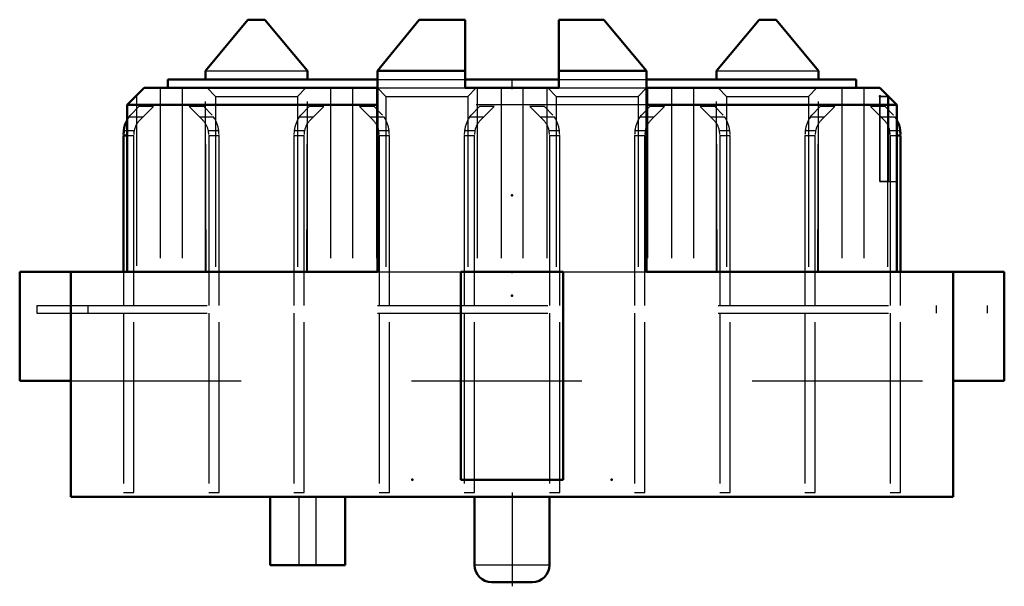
# Model space of a CAD drawing. Header units: inches. Extents: x -0.289 to 0.289, y -0.185 to 0.148.
import ezdxf

# ---------------------------------------------------------------- set-up
doc = ezdxf.new("R2010")
doc.units = ezdxf.units.IN
doc.header["$MEASUREMENT"] = 0
doc.linetypes.add('Center', pattern=[1.5, 0.45, -0.5, 0.05, -0.5])
doc.linetypes.add('Dashed', pattern=[2, 1, -1])
for name, color, linetype, lineweight in [('AM_0', 7, 'Continuous', 50), ('AM_4', 3, 'Continuous', 25), ('AM_7', 7, 'Center', 25), ('AM_9', 6, 'Dashed', 25), ('ConnectionPoints', 7, 'Continuous', 50)]:
    doc.layers.add(name, color=color, linetype=linetype, lineweight=lineweight)

# ---------------------------------------------------------------- blocks, each defined once
blk = doc.blocks.new('1_SEAM_Triangle_0_in_SEAM_50_03_5_S_10_2_A_K_TR_2')
at = {"layer": 'AM_9', "ltscale": 0.000100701}
for p, q in [((0.216, 0.103), (0.216, 0.053)), ((0.221, 0.103), (0.216, 0.103)), ((0.221, 0.103), (0.221, 0.053)), ((0.221, 0.053), (0.216, 0.053))]:
    blk.add_line(p, q, dxfattribs=at)
blk = doc.blocks.new('2_SEAM_K_Pad_10_0_in_SEAM_50_03_5_S_10_2_A_K_TR_2')
at = {"layer": 'AM_0', "ltscale": 0.000821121}
for p, q in [((-0.202, 0.113), (-0.202, 0.108)), ((-0.202, 0.113), (-0.079, 0.113)), ((-0.0275, 0.113), (0.0275, 0.113)), ((0.079, 0.113), (0.202, 0.113)), ((0.202, 0.108), (0.202, 0.113))]:
    blk.add_line(p, q, dxfattribs=at)
at = {"layer": 'AM_7', "ltscale": 0.000821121}
blk.add_line((0, 0.108), (0, 0.113), dxfattribs=at)
blk = doc.blocks.new('3_SEAM_50_03_5_L_10_1_A_K_TR_conn_0_in_SEAM_50_03_5_S_10_2_A_K_TR_2')
at = {"layer": 'AM_0', "ltscale": 0.001233}
for p, q in [((-0.228, 0.08), (-0.228, 0)), ((-0.228, 0.08), (-0.226, 0.08)), ((0.226, 0.08), (0.228, 0.08)), ((0.228, 0), (0.228, 0.08))]:
    blk.add_line(p, q, dxfattribs=at)
for points in [[(-0.22785, 0.083), (-0.22795, 0.08202), (-0.22799, 0.08114), (-0.228, 0.08067)], [(0.228, 0.08067), (0.22798, 0.08142), (0.22792, 0.08235), (0.22785, 0.083)]]:
    blk.add_lwpolyline(points, dxfattribs=at)
for centre, start, end in [((-0.21, 0.08069), 152.73391, 172.61478), ((0.21, 0.08069), 7.38522, 27.26609)]:
    blk.add_arc(centre, 0.018, start, end, dxfattribs=at)
at = {"layer": 'AM_4', "ltscale": 0.001233}
for p, q in [((-0.22785, 0.083), (-0.226, 0.083)), ((0.226, 0.083), (0.22785, 0.083))]:
    blk.add_line(p, q, dxfattribs=at)
at = {"layer": 'AM_9', "ltscale": 0.001233}
for p, q in [((-0.224, 0.092), (-0.219, 0.097)), ((-0.21051, 0.097), (-0.219, 0.097)), ((-0.21051, 0.097), (-0.21849, 0.08903)), ((-0.18949, 0.097), (-0.18151, 0.08903)), ((-0.181, 0.097), (-0.18949, 0.097)), ((-0.181, 0.097), (-0.176, 0.092)), ((-0.124, 0.092), (-0.119, 0.097)), ((-0.11051, 0.097), (-0.119, 0.097)), ((-0.11051, 0.097), (-0.11849, 0.08903)), ((-0.08151, 0.08903), (-0.08949, 0.097)), ((-0.081, 0.097), (-0.08949, 0.097)), ((-0.081, 0.097), (-0.076, 0.092)), ((-0.024, 0.092), (-0.019, 0.097)), ((-0.01051, 0.097), (-0.019, 0.097)), ((-0.01051, 0.097), (-0.01849, 0.08903)), ((0.01849, 0.08903), (0.01051, 0.097)), ((0.019, 0.097), (0.01051, 0.097)), ((0.019, 0.097), (0.024, 0.092)), ((0.076, 0.092), (0.081, 0.097)), ((0.08949, 0.097), (0.081, 0.097)), ((0.08949, 0.097), (0.08151, 0.08903)), ((0.11849, 0.08903), (0.11051, 0.097)), ((0.119, 0.097), (0.11051, 0.097)), ((0.119, 0.097), (0.124, 0.092)), ((0.176, 0.092), (0.181, 0.097)), ((0.18949, 0.097), (0.181, 0.097)), ((0.18151, 0.08903), (0.18949, 0.097)), ((0.21849, 0.08903), (0.21051, 0.097)), ((0.219, 0.097), (0.21051, 0.097)), ((0.219, 0.097), (0.224, 0.092)), ((-0.22475, 0.091), (-0.224, 0.092)), ((-0.22475, 0.091), (-0.21651, 0.091)), ((-0.18349, 0.091), (-0.17525, 0.091)), ((-0.12475, 0.091), (-0.124, 0.092)), ((-0.12475, 0.091), (-0.11651, 0.091)), ((-0.08349, 0.091), (-0.07525, 0.091)), ((-0.02475, 0.091), (-0.024, 0.092)), ((-0.02475, 0.091), (-0.01651, 0.091)), ((0.01651, 0.091), (0.02475, 0.091)), ((0.07525, 0.091), (0.076, 0.092)), ((0.07525, 0.091), (0.08349, 0.091)), ((0.11651, 0.091), (0.12475, 0.091)), ((0.17525, 0.091), (0.176, 0.092)), ((0.17525, 0.091), (0.18349, 0.091)), ((0.21651, 0.091), (0.22475, 0.091)), ((-0.226, 0.083), (-0.22175, 0.083)), ((-0.17825, 0.083), (-0.17215, 0.083)), ((-0.12785, 0.083), (-0.12175, 0.083)), ((-0.07825, 0.083), (-0.07215, 0.083)), ((-0.02785, 0.083), (-0.02175, 0.083)), ((0.02175, 0.083), (0.02785, 0.083)), ((0.07215, 0.083), (0.07825, 0.083)), ((0.12175, 0.083), (0.12785, 0.083)), ((0.17215, 0.083), (0.17825, 0.083)), ((0.22175, 0.083), (0.226, 0.083)), ((-0.226, 0.08), (-0.222, 0.08)), ((-0.222, -0.0198), (-0.222, 0.08)), ((-0.178, 0.08), (-0.178, -0.0198)), ((-0.178, 0.08), (-0.172, 0.08)), ((-0.172, -0.0198), (-0.172, 0.08)), ((-0.128, 0.08), (-0.128, -0.0198)), ((-0.128, 0.08), (-0.122, 0.08)), ((-0.122, -0.0198), (-0.122, 0.08)), ((-0.078, 0.08), (-0.072, 0.08)), ((-0.078, 0.08), (-0.078, -0.0198)), ((-0.072, -0.0198), (-0.072, 0.08)), ((-0.028, 0.08), (-0.022, 0.08)), ((-0.028, 0.08), (-0.028, -0.0198)), ((-0.022, -0.0198), (-0.022, 0.08)), ((0.022, 0.08), (0.022, -0.0198)), ((0.022, 0.08), (0.028, 0.08)), ((0.028, -0.0198), (0.028, 0.08)), ((0.072, 0.08), (0.078, 0.08)), ((0.072, 0.08), (0.072, -0.0198)), ((0.078, -0.0198), (0.078, 0.08)), ((0.122, 0.08), (0.122, -0.0198)), ((0.122, 0.08), (0.128, 0.08)), ((0.128, -0.0198), (0.128, 0.08)), ((0.172, 0.08), (0.172, -0.0198)), ((0.172, 0.08), (0.178, 0.08)), ((0.178, -0.0198), (0.178, 0.08)), ((0.222, 0.08), (0.226, 0.08)), ((0.222, 0.08), (0.222, -0.0198)), ((-0.228, 0), (-0.228, -0.0198)), ((0.228, -0.0198), (0.228, 0)), ((-0.279, -0.0198), (0.279, -0.0198)), ((-0.279, -0.0198), (-0.279, -0.0242)), ((-0.249, -0.0198), (-0.249, -0.0242)), ((0.249, -0.0198), (0.249, -0.0242)), ((0.279, -0.0198), (0.279, -0.0242)), ((-0.279, -0.0242), (0.279, -0.0242)), ((-0.228, -0.0242), (-0.228, -0.1295)), ((-0.222, -0.1295), (-0.222, -0.0242)), ((-0.178, -0.0242), (-0.178, -0.1295)), ((-0.172, -0.1295), (-0.172, -0.0242)), ((-0.128, -0.0242), (-0.128, -0.1295)), ((-0.122, -0.1295), (-0.122, -0.0242)), ((-0.078, -0.0242), (-0.078, -0.1295)), ((-0.072, -0.1295), (-0.072, -0.0242)), ((-0.028, -0.0242), (-0.028, -0.1295)), ((-0.022, -0.1295), (-0.022, -0.0242)), ((0.022, -0.0242), (0.022, -0.1295)), ((0.028, -0.1295), (0.028, -0.0242)), ((0.072, -0.0242), (0.072, -0.1295)), ((0.078, -0.1295), (0.078, -0.0242)), ((0.122, -0.0242), (0.122, -0.1295)), ((0.128, -0.1295), (0.128, -0.0242)), ((0.172, -0.0242), (0.172, -0.1295)), ((0.178, -0.1295), (0.178, -0.0242)), ((0.222, -0.0242), (0.222, -0.1295)), ((0.228, -0.1295), (0.228, -0.0242)), ((-0.228, -0.1295), (-0.222, -0.1295)), ((-0.178, -0.1295), (-0.172, -0.1295)), ((-0.128, -0.1295), (-0.122, -0.1295)), ((-0.078, -0.1295), (-0.072, -0.1295)), ((-0.028, -0.1295), (-0.022, -0.1295)), ((0.022, -0.1295), (0.028, -0.1295)), ((0.072, -0.1295), (0.078, -0.1295)), ((0.122, -0.1295), (0.128, -0.1295)), ((0.172, -0.1295), (0.178, -0.1295)), ((0.222, -0.1295), (0.228, -0.1295))]:
    blk.add_line(p, q, dxfattribs=at)
for points in [[(-0.22175, 0.083), (-0.22191, 0.08203), (-0.22198, 0.08116), (-0.222, 0.08054)], [(-0.178, 0.08054), (-0.17802, 0.08124), (-0.17811, 0.08213), (-0.17825, 0.083)], [(-0.172, 0.08067), (-0.17202, 0.08142), (-0.17208, 0.08235), (-0.17215, 0.083)], [(-0.12785, 0.083), (-0.12795, 0.08202), (-0.12799, 0.08114), (-0.128, 0.08067)], [(-0.12175, 0.083), (-0.12191, 0.08203), (-0.12198, 0.08116), (-0.122, 0.08054)], [(-0.078, 0.08054), (-0.07802, 0.08124), (-0.07811, 0.08213), (-0.07825, 0.083)], [(-0.072, 0.08067), (-0.07202, 0.08142), (-0.07208, 0.08235), (-0.07215, 0.083)], [(-0.02785, 0.083), (-0.02795, 0.08202), (-0.02799, 0.08114), (-0.028, 0.08067)], [(-0.02175, 0.083), (-0.02191, 0.08203), (-0.02198, 0.08116), (-0.022, 0.08054)], [(0.022, 0.08054), (0.02198, 0.08124), (0.02189, 0.08213), (0.02175, 0.083)], [(0.028, 0.08067), (0.02798, 0.08142), (0.02792, 0.08235), (0.02785, 0.083)], [(0.07215, 0.083), (0.07205, 0.08202), (0.07201, 0.08114), (0.072, 0.08067)], [(0.07825, 0.083), (0.07809, 0.08203), (0.07802, 0.08116), (0.078, 0.08054)], [(0.122, 0.08054), (0.12198, 0.08124), (0.12189, 0.08213), (0.12175, 0.083)], [(0.128, 0.08067), (0.12798, 0.08142), (0.12792, 0.08235), (0.12785, 0.083)], [(0.17215, 0.083), (0.17205, 0.08202), (0.17201, 0.08114), (0.172, 0.08067)], [(0.17825, 0.083), (0.17809, 0.08203), (0.17802, 0.08116), (0.178, 0.08054)], [(0.222, 0.08054), (0.22198, 0.08124), (0.22189, 0.08213), (0.22175, 0.083)]]:
    blk.add_lwpolyline(points, dxfattribs=at)
for centre, radius, start, end in [((-0.21, 0.08069), 0.018, 145.04141, 152.73391), ((-0.21, 0.08054), 0.012, 135, 168.19077), ((-0.19, 0.08054), 0.012, 11.80923, 45), ((-0.19, 0.08069), 0.018, 7.38522, 34.95859), ((-0.11, 0.08069), 0.018, 145.04141, 172.61478), ((-0.11, 0.08054), 0.012, 135, 168.19077), ((-0.09, 0.08054), 0.012, 11.80923, 45), ((-0.09, 0.08069), 0.018, 7.38522, 34.95859), ((-0.01, 0.08069), 0.018, 145.04141, 172.61478), ((-0.01, 0.08054), 0.012, 135, 168.19077), ((0.01, 0.08054), 0.012, 11.80923, 45), ((0.01, 0.08069), 0.018, 7.38522, 34.95859), ((0.09, 0.08069), 0.018, 145.04141, 172.61478), ((0.09, 0.08054), 0.012, 135, 168.19077), ((0.11, 0.08054), 0.012, 11.80923, 45), ((0.11, 0.08069), 0.018, 7.38522, 34.95859), ((0.19, 0.08069), 0.018, 145.04141, 172.61478), ((0.19, 0.08054), 0.012, 135, 168.19077), ((0.21, 0.08054), 0.012, 11.80923, 45), ((0.21, 0.08069), 0.018, 27.26609, 34.95859)]:
    blk.add_arc(centre, radius, start, end, dxfattribs=at)
blk = doc.blocks.new('4_SEAM_50_03_5_L_10_1_A_K_TR_body_0_in_SEAM_50_03_5_S_10_2_A_K_TR_2')
at = {"layer": 'AM_0', "ltscale": 0.001369}
for p, q in [((-0.155, 0.148), (-0.18, 0.118)), ((-0.155, 0.148), (-0.145, 0.148)), ((-0.12, 0.118), (-0.145, 0.148)), ((-0.079, 0.118), (-0.05444, 0.148)), ((-0.05444, 0.148), (-0.0275, 0.148)), ((-0.0275, 0.148), (-0.0275, 0.108)), ((0.0275, 0.108), (0.0275, 0.148)), ((0.0275, 0.148), (0.054, 0.148)), ((0.054, 0.148), (0.079, 0.118)), ((0.145, 0.148), (0.12, 0.118)), ((0.145, 0.148), (0.155, 0.148)), ((0.18, 0.118), (0.155, 0.148)), ((-0.18, 0.113), (-0.18, 0.118)), ((-0.12, 0.113), (-0.12, 0.118)), ((-0.079, 0.118), (-0.0275, 0.118)), ((-0.079, 0), (-0.079, 0.118)), ((0.0275, 0.118), (0.079, 0.118)), ((0.079, 0), (0.079, 0.118)), ((0.12, 0.113), (0.12, 0.118)), ((0.18, 0.113), (0.18, 0.118)), ((-0.216, 0.108), (-0.226, 0.098)), ((-0.216, 0.108), (-0.079, 0.108)), ((-0.0275, 0.108), (0.0275, 0.108)), ((0.079, 0.108), (0.216, 0.108)), ((0.216, 0.108), (0.226, 0.098)), ((-0.226, 0.098), (-0.079, 0.098)), ((-0.226, 0.098), (-0.226, 0)), ((0.079, 0.098), (0.226, 0.098)), ((0.226, 0.098), (0.226, 0)), ((-0.289, 0), (-0.079, 0)), ((-0.289, -0.064), (-0.289, 0)), ((-0.259, -0.132), (-0.259, 0)), ((-0.03, -0.122), (-0.03, 0)), ((-0.03, 0), (0.03, 0)), ((0.03, -0.122), (0.03, 0)), ((0.079, 0), (0.289, 0)), ((0.259, -0.132), (0.259, 0)), ((0.289, -0.064), (0.289, 0)), ((-0.289, -0.064), (-0.259, -0.064)), ((0.259, -0.064), (0.289, -0.064)), ((-0.03, -0.122), (0.03, -0.122)), ((-0.259, -0.132), (0.259, -0.132)), ((-0.142, -0.132), (-0.142, -0.172)), ((-0.098, -0.172), (-0.098, -0.132)), ((-0.022, -0.132), (-0.022, -0.172)), ((0.022, -0.172), (0.022, -0.132)), ((-0.142, -0.172), (-0.098, -0.172)), ((0.012, -0.182), (-0.012, -0.182))]:
    blk.add_line(p, q, dxfattribs=at)
for centre, start, end in [((-0.012, -0.172), 180, 270), ((0.012, -0.172), 270, 0)]:
    blk.add_arc(centre, 0.01, start, end, dxfattribs=at)
at = {"layer": 'AM_4', "ltscale": 0.001369}
for p, q in [((-0.125, -0.172), (-0.125, -0.132)), ((-0.115, -0.172), (-0.115, -0.132)), ((0.022, -0.172), (-0.022, -0.172))]:
    blk.add_line(p, q, dxfattribs=at)
at = {"layer": 'AM_7', "ltscale": 0.001369}
blk.add_line((0, -0.1295), (0, -0.1845), dxfattribs=at)
at = {"layer": 'AM_9', "ltscale": 0.001369}
for p, q in [((-0.18, 0.118), (-0.12, 0.118)), ((0.12, 0.118), (0.18, 0.118)), ((-0.17955, 0), (-0.18, 0.113)), ((-0.12045, 0), (-0.12, 0.113)), ((-0.079, 0.113), (-0.0275, 0.113)), ((0.0275, 0.113), (0.079, 0.113)), ((0.12045, 0), (0.12, 0.113)), ((0.17955, 0), (0.18, 0.113)), ((-0.20645, 0.108), (-0.20645, 0)), ((-0.19355, 0.108), (-0.19355, 0)), ((-0.18, 0), (-0.18, 0.108)), ((-0.174, 0.103), (-0.179, 0.108)), ((-0.126, 0.103), (-0.121, 0.108)), ((-0.12, 0), (-0.12, 0.108)), ((-0.10645, 0.108), (-0.10645, 0)), ((-0.09355, 0.108), (-0.09355, 0)), ((-0.07955, 0.108), (-0.07955, 0)), ((-0.074, 0.103), (-0.079, 0.108)), ((-0.079, 0.108), (-0.0275, 0.108)), ((-0.026, 0.103), (-0.021, 0.108)), ((-0.02045, 0.108), (-0.02045, 0)), ((-0.00645, 0.108), (-0.00645, 0)), ((0.00645, 0.108), (0.00645, 0)), ((0.02045, 0.108), (0.02045, 0)), ((0.026, 0.103), (0.021, 0.108)), ((0.0275, 0.108), (0.079, 0.108)), ((0.074, 0.103), (0.079, 0.108)), ((0.07955, 0.108), (0.07955, 0)), ((0.09355, 0.108), (0.09355, 0)), ((0.10645, 0.108), (0.10645, 0)), ((0.12, 0), (0.12, 0.108)), ((0.126, 0.103), (0.121, 0.108)), ((0.174, 0.103), (0.179, 0.108)), ((0.18, 0), (0.18, 0.108)), ((0.19355, 0.108), (0.19355, 0)), ((0.20645, 0.108), (0.20645, 0)), ((-0.22045, 0.10355), (-0.22045, 0)), ((-0.174, 0.103), (-0.126, 0.103)), ((-0.174, 0.103), (-0.174, 0)), ((-0.126, 0.103), (-0.126, 0)), ((-0.074, 0.103), (-0.074, 0)), ((-0.074, 0.103), (-0.026, 0.103)), ((-0.026, 0.103), (-0.026, 0)), ((0.026, 0.103), (0.026, 0)), ((0.026, 0.103), (0.074, 0.103)), ((0.074, 0.103), (0.074, 0)), ((0.126, 0.103), (0.126, 0)), ((0.126, 0.103), (0.174, 0.103)), ((0.174, 0.103), (0.174, 0)), ((0.216, 0.053), (0.216, 0.103)), ((0.216, 0.103), (0.221, 0.103)), ((0.22045, 0.103), (0.22045, 0)), ((0.079, 0.098), (-0.079, 0.098)), ((0.216, 0.053), (0.226, 0.053)), ((-0.079, 0), (-0.03, 0)), ((0.03, 0), (0.079, 0)), ((-0.259, -0.064), (0.259, -0.064))]:
    blk.add_line(p, q, dxfattribs=at)

msp = doc.modelspace()

# ---------------------------------------------------------------- linework, layer by layer
at = {"layer": 'ConnectionPoints'}
for p in [(0, 0.108), (0, 0.108), (0.216, 0.103, 1.271), (0, 0.045, -1.5165), (0, 0.045, 1.5165), (0, 0), (0, 0), (0, 0), (0, -0.014, -1.5165), (0, -0.014, 1.5165), (-0.0585, -0.122, -1.575), (-0.0585, -0.122, -1.458), (-0.0585, -0.122, 1.458), (-0.0585, -0.122, 1.575), (0.0585, -0.122, -1.575), (0.0585, -0.122, -1.458), (0.0585, -0.122, 1.458), (0.0585, -0.122, 1.575)]:
    msp.add_point(p, dxfattribs=at)

# ---------------------------------------------------------------- block references
for name in ['4_SEAM_50_03_5_L_10_1_A_K_TR_body_0_in_SEAM_50_03_5_S_10_2_A_K_TR_2', '2_SEAM_K_Pad_10_0_in_SEAM_50_03_5_S_10_2_A_K_TR_2', '1_SEAM_Triangle_0_in_SEAM_50_03_5_S_10_2_A_K_TR_2', '3_SEAM_50_03_5_L_10_1_A_K_TR_conn_0_in_SEAM_50_03_5_S_10_2_A_K_TR_2']:
    msp.add_blockref(name, (0, 0))

doc.saveas('drawing.dxf')
